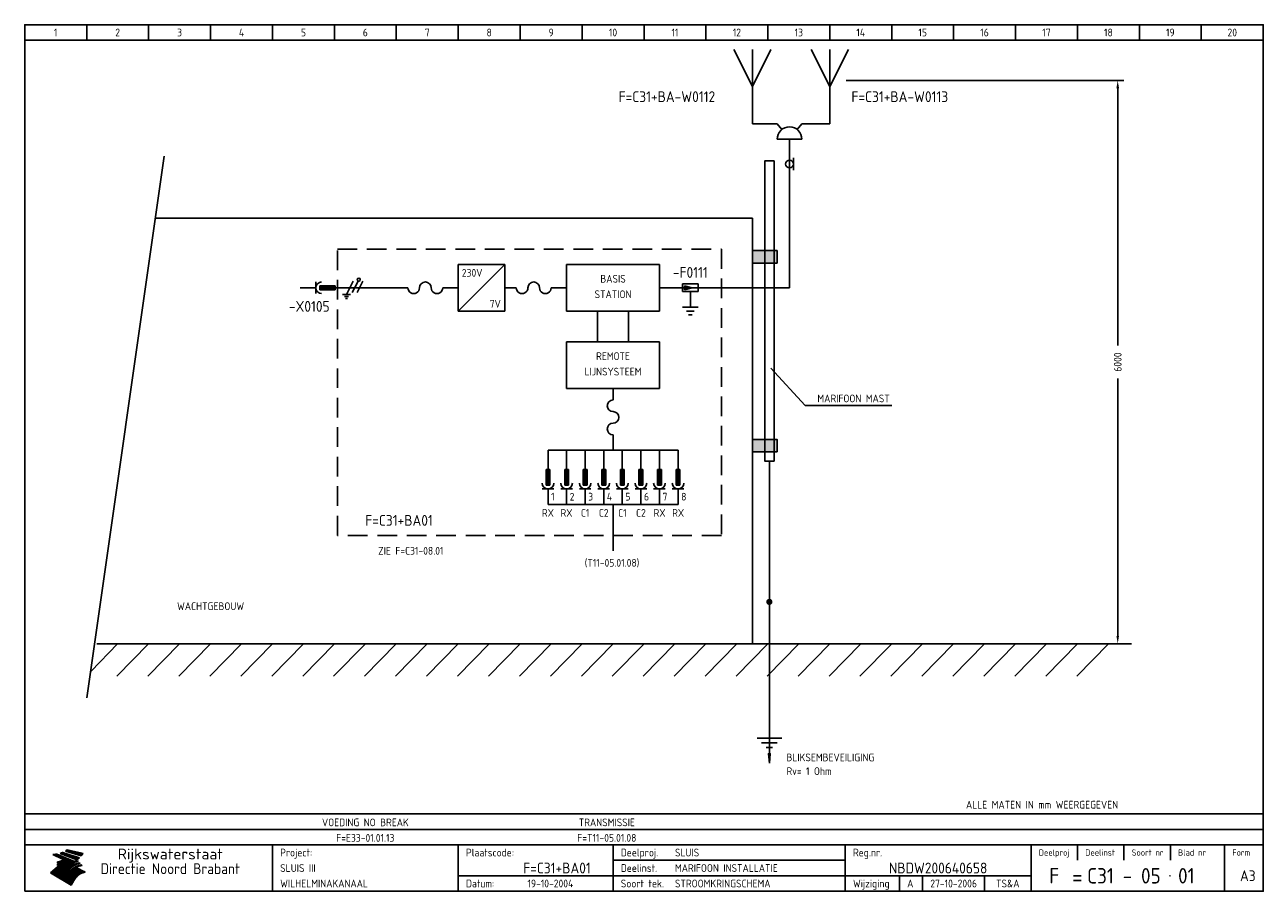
# Model space of a CAD drawing. Extents: x 10 to 410, y 10 to 290.
import ezdxf
from ezdxf.enums import TextEntityAlignment as Align

# ---------------------------------------------------------------- set-up
doc = ezdxf.new("R2010")
doc.units = 0
doc.header["$MEASUREMENT"] = 0
doc.header["$PDMODE"] = 1
doc.linetypes.add('HIDDEN', pattern=[9.525, 6.35, -3.175])
doc.layers.get('0').update_dxf_attribs({"linetype": 'CONTINUOUS'})
doc.layers.get('DEFPOINTS').update_dxf_attribs({"linetype": 'CONTINUOUS'})
for name, color, linetype in [('0-25', 7, 'CONTINUOUS'), ('0-35', 2, 'CONTINUOUS'), ('0-50', 3, 'CONTINUOUS'), ('B-25', 7, 'CONTINUOUS'), ('B-35', 2, 'CONTINUOUS'), ('H-dim', 7, 'CONTINUOUS'), ('S-25', 7, 'CONTINUOUS')]:
    doc.layers.add(name, color=color, linetype=linetype)
doc.styles.add('ISO', font='iso.shx')
doc.styles.get("Standard").update_dxf_attribs({"font": 'iso.shx'})
doc.dimstyles.get("Standard").update_dxf_attribs({"dimtxt": 0.18, "dimasz": 0.18, "dimexe": 0.18, "dimexo": 0.0625, "dimgap": 0.09, "dimtad": 0, "dimtih": 1, "dimtoh": 1, "dimdec": 4, "dimzin": 0, "dimdsep": 46, "dimtxsty": 'Standard', "dimcen": 0.09, "dimadec": 0, "dimazin": 0, "dimtfac": 1, "dimtdec": 4, "dimtofl": 0, "dimtmove": 0, "dimatfit": 3, "dimfxl": 0, "dimtolj": 1, "dimtzin": 0, "dimarcsym": 0})

# ---------------------------------------------------------------- blocks, each defined once
blk = doc.blocks.new('*D1')
at = {"layer": 'DEFPOINTS', "color": 0}
for p in [(273.28, 272), (273.28, 90), (363, 90)]:
    blk.add_point(p, dxfattribs=at)
at = {"layer": 'H-dim', "color": 0, "lineweight": -2}
for p, q in [((275.28, 272), (365, 272)), ((363, 269.5), (363, 186.3)), ((363, 92.5), (363, 175.7)), ((275.28, 90), (365, 90))]:
    blk.add_line(p, q, dxfattribs=at)
at = {"layer": 'H-dim', "color": 0}
for points in [[(362.58, 269.5), (363.42, 269.5), (363, 272)], [(362.58, 92.5), (363.42, 92.5), (363, 90)]]:
    blk.add_solid(points, dxfattribs=at)
at = {"layer": 'H-dim', "color": 0, "insert": (363, 181), "char_height": 2.5, "attachment_point": 5, "rotation": 90}
blk.add_mtext('\\A1;6000', dxfattribs=at)
blk = doc.blocks.new('0100')
at = {"layer": 'S-25'}
for points in [[(0, 20), (0, 15)], [(0, 3.75), (0, 0)]]:
    blk.add_lwpolyline(points, dxfattribs=at)
for centre, start, end in [((0, 13.125), 270, 90), ((0, 9.375), 90, 270), ((0, 5.625), 270, 90)]:
    blk.add_arc(centre, 1.875, start, end, dxfattribs=at)
blk = doc.blocks.new('0010')
at = {"layer": 'S-25'}
for p, q in [((-1.09, -2.19), (1.09, 2.19)), ((0.78, -1.56), (2.66, 2.19)), ((2.34, -1.56), (4.22, 2.19)), ((0.16, -2.19), (-2.34, -2.19)), ((-1.72, -2.81), (-0.47, -2.81)), ((-0.78, -3.44), (-1.41, -3.44))]:
    blk.add_line(p, q, dxfattribs=at)
blk.add_circle((2.88, 2.63), 0.5, dxfattribs=at)
blk = doc.blocks.new('0013')
at = {"layer": 'S-25'}
for p, q in [((0, 0), (0, -6.1)), ((-1.25, -5.47), (-1.25, -10.47)), ((1.25, -5.47), (-1.25, -5.47)), ((-0.62, -6.1), (0.62, -6.1)), ((0, -8.6), (-0.62, -6.1)), ((-0.31, -6.1), (-0.5, -6.6)), ((-0.31, -6.1), (-0.31, -7.35)), ((0.62, -6.1), (0, -8.6)), ((0, -6.1), (0, -8.6)), ((0.31, -6.1), (0.31, -7.35)), ((0.31, -6.1), (0.5, -6.6)), ((1.25, -10.47), (1.25, -5.47)), ((-1.25, -10.47), (1.25, -10.47))]:
    blk.add_line(p, q, dxfattribs=at)
at = {"layer": 'B-25'}
blk.add_attdef('OM1', (3, -12), '', height=2.5, dxfattribs=at)
at = {"layer": 'B-35'}
blk.add_attdef('KT', (3.14, -7.98), '', height=3.5, dxfattribs=at)
blk = doc.blocks.new('0012')
at = {"layer": 'S-25'}
for p, q in [((0, 0), (0, -5)), ((-2.5, -5), (2.5, -5)), ((-1.25, -6.25), (1.25, -6.25)), ((-0.625, -7.5), (0.625, -7.5))]:
    blk.add_line(p, q, dxfattribs=at)
blk = doc.blocks.new('0101')
at = {"color": 0}
blk.add_line((0, -15), (0, -15), dxfattribs=at)
at = {"layer": 'S-25', "color": 0}
for p, q in [((0, 0), (0, -15)), ((-4, -7), (4, -7)), ((-2.5, -8.5), (2.5, -8.5)), ((-1, -10), (1, -10))]:
    blk.add_line(p, q, dxfattribs=at)
blk.add_lwpolyline([(0, -15), (-0.3, -12), (0.3, -12)], close=True, dxfattribs=at)
blk = doc.blocks.new('0073')
at = {"layer": 'S-25'}
blk.add_line((0, 0), (0, 24), dxfattribs=at)
blk.add_lwpolyline([(-6, 24), (0, 12), (6, 24)], dxfattribs=at)
at = {"layer": 'B-25'}
blk.add_attdef('OM1', text='', height=2.5, dxfattribs=at).set_placement((7, 10.56), align=Align.CENTER)
blk = doc.blocks.new('0065')
at = {"layer": 'S-25'}
blk.add_line((-2, 0), (2, 0), dxfattribs=at)
blk.add_circle((0, 1.25), 1.25, dxfattribs=at)
at = {"layer": 'B-25'}
blk.add_attdef('OM1', text='', height=2.5, dxfattribs=at).set_placement((0, 3.56), align=Align.CENTER)
blk = doc.blocks.new('KADERA3')
at = {"layer": '0-25'}
for p, q in [((30, 285), (30, 290)), ((50, 285), (50, 290)), ((70, 285), (70, 290)), ((90, 285), (90, 290)), ((110, 285), (110, 290)), ((130, 285), (130, 290)), ((150, 285), (150, 290)), ((170, 285), (170, 290)), ((190, 285), (190, 290)), ((210, 285), (210, 290)), ((230, 285), (230, 290)), ((250, 285), (250, 290)), ((270, 285), (270, 290)), ((290, 285), (290, 290)), ((310, 285), (310, 290)), ((330, 285), (330, 290)), ((350, 285), (350, 290)), ((370, 285), (370, 290)), ((390, 285), (390, 290)), ((10, 285), (410, 285)), ((410, 35), (10, 35)), ((410, 30), (10, 30)), ((350, 25), (350, 20)), ((365, 25), (365, 20)), ((380, 25), (380, 20)), ((200, 20), (275, 20)), ((150, 15), (335, 15)), ((292.5, 15), (292.5, 10)), ((300, 15), (300, 10)), ((320, 15), (320, 10))]:
    blk.add_line(p, q, dxfattribs=at)
at = {"layer": '0-25', "color": 7}
for p, q in [((19.1, 21.89), (25.12, 19)), ((19.1, 21.89), (25.12, 19)), ((19.17, 21.86), (20.7, 21.86)), ((19.29, 21.8), (20.83, 21.8)), ((19.4, 21.75), (20.96, 21.75)), ((19.52, 21.69), (21.09, 21.69)), ((19.64, 21.63), (21.22, 21.63)), ((19.74, 21.92), (20.56, 21.92)), ((19.75, 21.58), (21.36, 21.58)), ((19.87, 21.52), (21.49, 21.52)), ((19.99, 21.47), (21.62, 21.47)), ((20.11, 21.41), (21.75, 21.41)), ((20.22, 21.35), (21.88, 21.35)), ((20.25, 21.97), (20.43, 21.97)), ((20.34, 21.3), (22.02, 21.3)), ((20.38, 21.99), (26.02, 19.59)), ((20.38, 21.99), (26.02, 19.59)), ((20.46, 21.24), (22.15, 21.24)), ((20.57, 21.18), (22.28, 21.18)), ((20.69, 21.13), (22.41, 21.13)), ((20.81, 21.07), (22.55, 21.07)), ((20.92, 21.02), (22.68, 21.02)), ((21.04, 20.96), (22.81, 20.96)), ((21.16, 20.9), (22.94, 20.9)), ((21.27, 20.85), (23.07, 20.85)), ((21.39, 20.79), (23.21, 20.79)), ((21.47, 22.25), (26.83, 20.19)), ((21.47, 22.25), (26.83, 20.19)), ((21.49, 22.25), (23.07, 22.25)), ((21.51, 20.73), (23.34, 20.73)), ((21.6, 22.2), (23.25, 22.2)), ((21.63, 20.68), (23.47, 20.68)), ((21.65, 22.31), (22.89, 22.31)), ((21.74, 20.62), (23.6, 20.62)), ((21.75, 22.14), (23.42, 22.14)), ((21.8, 22.37), (22.71, 22.37)), ((21.86, 20.57), (23.73, 20.57)), ((21.9, 22.08), (23.6, 22.08)), ((21.94, 22.42), (22.53, 22.42)), ((21.98, 20.51), (23.87, 20.51)), ((22.04, 22.03), (23.78, 22.03)), ((22.06, 22.48), (22.36, 22.48)), ((22.09, 20.45), (24, 20.45)), ((22.18, 22.53), (27.65, 20.8)), ((22.18, 22.53), (27.65, 20.8)), ((22.19, 21.97), (23.96, 21.97)), ((22.21, 20.4), (24.13, 20.4)), ((22.33, 20.34), (24.26, 20.34)), ((22.34, 21.92), (24.13, 21.92)), ((22.37, 20), (23.08, 20)), ((22.44, 20.28), (24.4, 20.28)), ((22.48, 21.86), (24.31, 21.86)), ((22.49, 20.06), (23.04, 20.06)), ((22.56, 20.23), (24.53, 20.23)), ((22.61, 20.12), (22.93, 20.12)), ((22.63, 21.8), (24.49, 21.8)), ((22.68, 20.17), (24.66, 20.17)), ((22.71, 20.17), (22.82, 20.17)), ((23.11, 20.02), (22.77, 20.2)), ((23.11, 20.02), (22.77, 20.2)), ((22.78, 21.75), (24.67, 21.75)), ((22.79, 20.12), (24.79, 20.12)), ((22.91, 20.06), (24.92, 20.06)), ((22.92, 21.69), (24.85, 21.69)), ((23.03, 20), (25.06, 20)), ((23.07, 21.63), (25.02, 21.63)), ((23.14, 22.99), (28.22, 21.46)), ((23.14, 22.99), (28.22, 21.46)), ((23.15, 22.98), (25.33, 22.98)), ((23.22, 21.58), (25.2, 21.58)), ((23.23, 23.04), (25.09, 23.04)), ((23.32, 23.1), (24.84, 23.1)), ((23.34, 22.93), (25.57, 22.93)), ((23.36, 21.52), (25.38, 21.52)), ((23.4, 23.15), (24.6, 23.15)), ((23.49, 23.21), (24.36, 23.21)), ((23.51, 21.47), (25.56, 21.47)), ((23.52, 22.87), (25.81, 22.87)), ((23.57, 23.27), (24.12, 23.27)), ((23.64, 23.32), (23.87, 23.32)), ((23.66, 21.41), (25.74, 21.41)), ((23.7, 23.36), (28.82, 22.17)), ((23.7, 23.36), (28.82, 22.17)), ((23.71, 22.82), (26.06, 22.82)), ((23.8, 21.35), (25.91, 21.35)), ((23.9, 22.76), (26.3, 22.76)), ((23.95, 21.3), (26.09, 21.3)), ((24.09, 22.7), (26.54, 22.7)), ((24.09, 21.24), (26.27, 21.24)), ((24.24, 21.18), (26.45, 21.18)), ((24.27, 22.65), (26.78, 22.65)), ((24.39, 21.13), (26.62, 21.13)), ((24.46, 22.59), (27.03, 22.59)), ((24.53, 21.07), (26.8, 21.07)), ((24.65, 22.53), (27.27, 22.53)), ((24.68, 21.02), (26.98, 21.02)), ((24.83, 20.96), (27.16, 20.96)), ((24.84, 22.48), (27.51, 22.48)), ((24.97, 20.9), (27.34, 20.9)), ((25.02, 22.42), (27.75, 22.42)), ((25.12, 20.85), (27.51, 20.85)), ((25.21, 22.37), (28, 22.37)), ((25.27, 20.79), (27.63, 20.79)), ((25.4, 22.31), (28.24, 22.31)), ((25.41, 20.73), (27.57, 20.73)), ((25.56, 20.68), (27.51, 20.68)), ((25.58, 22.25), (28.48, 22.25)), ((25.71, 20.62), (27.44, 20.62)), ((25.77, 22.2), (28.72, 22.2)), ((25.85, 20.57), (27.37, 20.57)), ((25.96, 22.14), (28.79, 22.14)), ((26, 20.51), (27.29, 20.51)), ((26.15, 22.08), (28.75, 22.08)), ((26.15, 20.45), (27.22, 20.45)), ((26.29, 20.4), (27.14, 20.4)), ((26.33, 22.03), (28.71, 22.03)), ((26.44, 20.34), (27.06, 20.34)), ((26.52, 21.97), (28.66, 21.97)), ((26.59, 20.28), (26.97, 20.28)), ((26.71, 21.92), (28.62, 21.92)), ((26.73, 20.23), (26.89, 20.23)), ((26.9, 21.86), (28.57, 21.86)), ((27.08, 21.8), (28.52, 21.8)), ((27.27, 21.75), (28.48, 21.75)), ((27.46, 21.69), (28.43, 21.69)), ((27.65, 21.63), (28.38, 21.63)), ((27.83, 21.58), (28.33, 21.58)), ((28.02, 21.52), (28.28, 21.52)), ((28.21, 21.47), (28.22, 21.47)), ((20.58, 17.88), (18.3, 16)), ((20.58, 17.88), (18.3, 16)), ((24.94, 11.97), (18.3, 16)), ((24.94, 11.97), (18.3, 16)), ((18.31, 16.01), (20.96, 16.01)), ((18.38, 16.07), (21.46, 16.07)), ((18.45, 16.12), (21.88, 16.12)), ((18.52, 16.18), (22.15, 16.18)), ((18.59, 16.23), (22.38, 16.23)), ((18.65, 16.29), (22.58, 16.29)), ((18.72, 16.35), (22.75, 16.35)), ((18.79, 16.4), (22.91, 16.4)), ((18.86, 16.46), (20.6, 16.46)), ((18.93, 16.52), (20.6, 16.52)), ((18.99, 16.57), (20.6, 16.57)), ((19.06, 16.63), (20.6, 16.63)), ((19.13, 16.68), (20.6, 16.68)), ((19.2, 16.74), (20.6, 16.74)), ((19.27, 16.8), (20.6, 16.8)), ((19.33, 16.85), (21.07, 16.85)), ((19.4, 16.91), (21.55, 16.91)), ((19.47, 16.97), (21.88, 16.97)), ((19.54, 17.02), (22.13, 17.02)), ((19.61, 17.08), (22.34, 17.08)), ((19.67, 17.13), (20.6, 17.13)), ((19.74, 17.19), (20.6, 17.19)), ((19.81, 17.25), (20.6, 17.25)), ((19.88, 17.3), (20.6, 17.3)), ((19.95, 17.36), (20.6, 17.36)), ((20.01, 17.42), (20.6, 17.42)), ((20.08, 17.47), (20.93, 17.47)), ((20.15, 17.53), (21.26, 17.53)), ((20.22, 17.58), (21.51, 17.58)), ((20.29, 17.64), (21.72, 17.64)), ((20.35, 17.7), (21.9, 17.7)), ((20.42, 17.75), (22.07, 17.75)), ((20.49, 17.81), (22.22, 17.81)), ((20.56, 17.87), (22.36, 17.87)), ((20.6, 19.11), (20.58, 19.51)), ((20.6, 19.11), (20.58, 19.51)), ((20.58, 19.5), (22.09, 19.5)), ((20.58, 19.44), (21.95, 19.44)), ((20.59, 19.38), (21.79, 19.38)), ((20.59, 19.33), (21.62, 19.33)), ((20.59, 19.27), (21.42, 19.27)), ((20.6, 19.22), (21.2, 19.22)), ((20.6, 19.16), (20.93, 19.16)), ((20.6, 19.11), (20.69, 19.12)), ((20.6, 19.11), (20.69, 19.12)), ((20.6, 18.79), (20.77, 18.81)), ((20.6, 18.79), (20.77, 18.81)), ((20.6, 18.29), (20.6, 18.79)), ((20.6, 18.29), (20.6, 18.79)), ((20.6, 18.77), (22.46, 18.77)), ((20.6, 18.71), (22.33, 18.71)), ((20.6, 18.65), (22.19, 18.65)), ((20.6, 18.6), (22.04, 18.6)), ((20.6, 18.54), (21.87, 18.54)), ((20.6, 18.48), (21.68, 18.48)), ((20.6, 18.43), (21.46, 18.43)), ((20.6, 18.37), (21.21, 18.37)), ((20.6, 18.32), (20.87, 18.32)), ((20.6, 18.29), (20.88, 18.32)), ((20.6, 18.29), (20.88, 18.32)), ((20.6, 17.88), (20.86, 17.91)), ((20.6, 17.88), (20.86, 17.91)), ((20.6, 17.43), (20.97, 17.48)), ((20.6, 17.43), (20.97, 17.48)), ((20.6, 17.43), (20.6, 17.09)), ((20.6, 17.43), (20.6, 17.09)), ((20.6, 17.09), (21.26, 17.16)), ((20.6, 17.09), (21.26, 17.16)), ((20.6, 16.8), (21.37, 16.89)), ((20.6, 16.8), (21.37, 16.89)), ((20.6, 16.8), (20.6, 16.45)), ((20.6, 16.8), (20.6, 16.45)), ((20.6, 16.45), (21.56, 16.56)), ((20.6, 16.45), (21.56, 16.56)), ((20.6, 15.97), (21.67, 16.09)), ((20.6, 15.97), (21.67, 16.09)), ((20.7, 16.46), (23.06, 16.46)), ((20.9, 19.55), (22.23, 19.55)), ((20.9, 18.82), (22.59, 18.82)), ((20.98, 17.92), (22.5, 17.92)), ((21.02, 17.13), (22.53, 17.13)), ((21.19, 19.61), (22.35, 19.61)), ((21.2, 16.52), (23.2, 16.52)), ((21.32, 18.88), (22.71, 18.88)), ((21.32, 17.98), (22.62, 17.98)), ((21.42, 19.67), (22.47, 19.67)), ((21.47, 17.19), (22.7, 17.19)), ((21.59, 18.03), (22.74, 18.03)), ((21.61, 18.93), (22.82, 18.93)), ((21.62, 19.72), (22.59, 19.72)), ((21.72, 16.57), (23.32, 16.57)), ((21.77, 17.25), (22.85, 17.25)), ((21.8, 19.78), (22.69, 19.78)), ((21.8, 18.09), (22.85, 18.09)), ((21.84, 18.99), (22.92, 18.99)), ((21.96, 19.83), (22.79, 19.83)), ((21.99, 18.15), (22.95, 18.15)), ((22.01, 17.3), (22.99, 17.3)), ((22.03, 19.05), (23.03, 19.05)), ((22.1, 16.63), (23.44, 16.63)), ((22.11, 19.89), (22.89, 19.89)), ((22.16, 18.2), (23.05, 18.2)), ((22.21, 19.1), (23.12, 19.1)), ((22.21, 17.36), (23.12, 17.36)), ((22.24, 19.95), (22.99, 19.95)), ((22.31, 18.26), (23.15, 18.26)), ((22.36, 19.16), (23.22, 19.16)), ((22.38, 16.68), (23.56, 16.68)), ((22.39, 17.42), (23.24, 17.42)), ((22.45, 18.32), (23.24, 18.32)), ((22.51, 19.22), (23.3, 19.22)), ((22.56, 17.47), (23.36, 17.47)), ((22.59, 18.37), (23.33, 18.37)), ((22.6, 16.74), (23.66, 16.74)), ((22.64, 19.27), (23.39, 19.27)), ((22.71, 18.43), (23.42, 18.43)), ((22.71, 17.53), (23.47, 17.53)), ((22.77, 19.33), (23.47, 19.33)), ((22.79, 16.8), (23.77, 16.8)), ((22.83, 18.48), (23.5, 18.48)), ((22.84, 17.58), (23.57, 17.58)), ((22.89, 19.38), (23.55, 19.38)), ((22.94, 18.54), (23.58, 18.54)), ((22.96, 16.85), (23.86, 16.85)), ((22.97, 17.64), (23.67, 17.64)), ((23, 19.44), (23.63, 19.44)), ((23.04, 18.6), (23.66, 18.6)), ((23.1, 19.5), (23.72, 19.5)), ((23.1, 17.7), (23.77, 17.7)), ((23.12, 16.91), (23.96, 16.91)), ((23.14, 18.65), (23.74, 18.65)), ((23.15, 19.95), (25.19, 19.95)), ((23.21, 19.55), (23.8, 19.55)), ((23.21, 17.75), (23.86, 17.75)), ((23.21, 16.01), (28.9, 16.01)), ((23.24, 18.71), (23.82, 18.71)), ((23.26, 19.89), (25.32, 19.89)), ((23.26, 16.97), (24.05, 16.97)), ((23.3, 19.61), (23.88, 19.61)), ((23.32, 17.81), (23.95, 17.81)), ((23.33, 18.77), (23.91, 18.77)), ((23.37, 16.07), (29.08, 16.07)), ((23.38, 19.83), (25.45, 19.83)), ((23.39, 19.67), (23.81, 19.67)), ((23.39, 17.02), (24.14, 17.02)), ((23.42, 18.82), (23.99, 18.82)), ((23.42, 17.87), (24.03, 17.87)), ((23.45, 19.7), (23.58, 19.79)), ((23.45, 19.7), (23.58, 19.79)), ((23.48, 19.72), (23.7, 19.72)), ((23.5, 19.78), (25.58, 19.78)), ((23.51, 18.88), (24.07, 18.88)), ((23.51, 16.12), (29.27, 16.12)), ((23.52, 17.92), (24.11, 17.92)), ((23.52, 17.08), (24.22, 17.08)), ((23.54, 18.9), (24.3, 19.42)), ((23.54, 18.9), (24.3, 19.42)), ((23.56, 19.78), (23.59, 19.78)), ((23.56, 19.39), (23.9, 19.62)), ((23.56, 19.39), (23.9, 19.62)), ((23.58, 19.79), (23.9, 19.62)), ((23.58, 19.79), (23.9, 19.62)), ((23.59, 18.93), (24.15, 18.93)), ((23.61, 19.72), (25.72, 19.72)), ((23.62, 17.98), (24.2, 17.98)), ((23.63, 17.13), (24.3, 17.13)), ((23.65, 18.59), (24.62, 19.25)), ((23.65, 18.59), (24.62, 19.25)), ((29.41, 16.17), (23.65, 16.17)), ((23.67, 18.99), (24.23, 18.99)), ((23.71, 18.03), (24.28, 18.03)), ((23.73, 19.67), (25.85, 19.67)), ((23.75, 19.05), (24.32, 19.05)), ((23.75, 17.19), (24.38, 17.19)), ((23.77, 16.23), (29.47, 16.23)), ((23.79, 18.09), (24.36, 18.09)), ((23.83, 19.1), (24.4, 19.1)), ((23.85, 19.61), (25.98, 19.61)), ((23.85, 17.25), (24.46, 17.25)), ((23.88, 18.15), (24.44, 18.15)), ((23.89, 16.29), (29.36, 16.29)), ((23.92, 19.16), (24.48, 19.16)), ((23.94, 18.19), (25.23, 19.07)), ((23.94, 18.19), (25.23, 19.07)), ((23.95, 17.3), (24.55, 17.3)), ((23.96, 19.55), (25.96, 19.55)), ((23.96, 18.2), (24.53, 18.2)), ((24, 19.22), (24.56, 19.22)), ((24, 16.35), (29.24, 16.35)), ((24.04, 18.26), (24.61, 18.26)), ((24.05, 17.36), (24.63, 17.36)), ((24.06, 17.88), (25.34, 18.76)), ((24.06, 17.88), (25.34, 18.76)), ((24.08, 19.5), (25.88, 19.5)), ((24.08, 19.27), (24.58, 19.27)), ((24.11, 16.4), (29.13, 16.4)), ((24.13, 18.32), (24.69, 18.32)), ((24.14, 17.42), (24.71, 17.42)), ((24.16, 19.33), (24.47, 19.33)), ((24.2, 19.44), (25.79, 19.44)), ((24.21, 18.37), (24.77, 18.37)), ((24.21, 16.46), (29.02, 16.46)), ((24.23, 17.47), (24.79, 17.47)), ((24.24, 17.48), (25.52, 18.36)), ((24.24, 17.48), (25.52, 18.36)), ((24.25, 19.38), (24.36, 19.38)), ((24.29, 18.43), (24.85, 18.43)), ((24.3, 19.42), (24.62, 19.25)), ((24.3, 19.42), (24.62, 19.25)), ((24.31, 19.38), (25.71, 19.38)), ((24.31, 17.53), (24.87, 17.53)), ((24.31, 16.52), (28.91, 16.52)), ((24.35, 17.17), (25.64, 18.05)), ((24.35, 17.17), (25.64, 18.05)), ((24.37, 18.48), (24.94, 18.48)), ((24.39, 17.58), (24.96, 17.58)), ((24.4, 16.57), (28.79, 16.57)), ((24.43, 19.33), (25.62, 19.33)), ((24.45, 18.54), (25.02, 18.54)), ((24.47, 17.64), (25.04, 17.64)), ((24.49, 16.63), (28.68, 16.63)), ((24.54, 18.6), (25.1, 18.6)), ((24.55, 19.27), (25.54, 19.27)), ((24.56, 17.7), (25.12, 17.7)), ((24.57, 16.68), (28.57, 16.68)), ((24.62, 18.65), (25.18, 18.65)), ((24.63, 16.72), (25.91, 17.6)), ((24.63, 16.72), (25.91, 17.6)), ((24.64, 17.75), (25.2, 17.75)), ((24.66, 16.74), (28.45, 16.74)), ((24.67, 19.22), (25.45, 19.22)), ((24.7, 18.71), (25.27, 18.71)), ((24.72, 17.81), (25.29, 17.81)), ((24.74, 16.8), (28.34, 16.8)), ((24.78, 19.16), (25.37, 19.16)), ((24.78, 18.77), (25.34, 18.77)), ((24.8, 17.87), (25.37, 17.87)), ((24.82, 16.85), (28.23, 16.85)), ((24.87, 18.82), (25.4, 18.82)), ((24.89, 17.92), (25.45, 17.92)), ((24.9, 19.1), (25.28, 19.1)), ((24.9, 16.91), (28.11, 16.91)), ((24.95, 18.88), (25.45, 18.88)), ((24.97, 17.98), (25.53, 17.98)), ((24.99, 16.97), (28, 16.97)), ((25.02, 19.05), (25.2, 19.05)), ((25.03, 18.93), (25.51, 18.93)), ((25.05, 18.03), (25.61, 18.03)), ((25.07, 17.02), (27.89, 17.02)), ((25.11, 18.99), (25.57, 18.99)), ((26.02, 19.59), (25.12, 19)), ((26.02, 19.59), (25.12, 19)), ((25.13, 18.09), (25.68, 18.09)), ((25.15, 17.08), (27.77, 17.08)), ((25.19, 19.05), (25.63, 19.05)), ((25.21, 18.15), (25.75, 18.15)), ((25.23, 17.13), (27.66, 17.13)), ((25.26, 19.1), (25.7, 19.1)), ((25.3, 18.2), (25.82, 18.2)), ((25.31, 17.19), (27.55, 17.19)), ((25.33, 19.16), (25.77, 19.16)), ((25.38, 18.26), (25.89, 18.26)), ((25.39, 19.22), (25.85, 19.22)), ((25.4, 17.25), (27.43, 17.25)), ((25.46, 18.32), (25.97, 18.32)), ((25.47, 19.27), (25.93, 19.27)), ((25.48, 17.3), (27.32, 17.3)), ((25.54, 19.33), (26.03, 19.33)), ((25.54, 18.37), (26.06, 18.37)), ((25.56, 17.36), (27.21, 17.36)), ((25.62, 18.43), (26.14, 18.43)), ((25.63, 19.38), (26.13, 19.38)), ((25.64, 17.42), (27.1, 17.42)), ((25.7, 18.48), (26.24, 18.48)), ((25.72, 19.44), (26.24, 19.44)), ((25.73, 17.47), (26.98, 17.47)), ((25.79, 18.54), (26.34, 18.54)), ((25.81, 17.53), (26.87, 17.53)), ((25.82, 19.5), (26.36, 19.5)), ((25.89, 18.6), (26.46, 18.6)), ((25.89, 17.58), (26.76, 17.58)), ((25.93, 19.55), (26.53, 19.55)), ((25.96, 17.64), (26.64, 17.64)), ((25.99, 18.65), (26.58, 18.65)), ((26.04, 17.7), (26.59, 17.7)), ((26.06, 19.61), (26.85, 19.61)), ((26.1, 18.71), (26.72, 18.71)), ((26.12, 17.75), (26.67, 17.75)), ((26.2, 17.81), (26.76, 17.81)), ((26.21, 19.67), (27.23, 19.67)), ((26.23, 18.77), (26.89, 18.77)), ((26.29, 17.87), (26.86, 17.87)), ((26.37, 18.82), (27.09, 18.82)), ((26.39, 17.92), (26.97, 17.92)), ((26.44, 19.72), (27.18, 19.72)), ((26.49, 17.98), (27.09, 17.98)), ((26.53, 18.88), (27.34, 18.88)), ((26.56, 17.68), (29.54, 16.2)), ((26.56, 17.68), (29.54, 16.2)), ((26.6, 18.03), (27.22, 18.03)), ((26.72, 18.09), (27.38, 18.09)), ((26.73, 18.93), (27.66, 18.93)), ((26.85, 18.15), (27.56, 18.15)), ((26.99, 18.99), (27.9, 18.99)), ((27, 18.2), (27.8, 18.2)), ((27.13, 19.78), (27.25, 19.64)), ((27.13, 19.78), (27.25, 19.64)), ((27.18, 18.26), (28.13, 18.26)), ((27.26, 19.05), (27.84, 19.05)), ((27.39, 18.32), (28.47, 18.32)), ((27.7, 18.37), (28.49, 18.37)), ((27.78, 19.1), (27.93, 18.96)), ((27.78, 19.1), (27.93, 18.96)), ((28, 18.43), (28.44, 18.43)), ((28.29, 15.83), (29.54, 16.2)), ((28.29, 15.83), (29.54, 16.2)), ((28.39, 18.48), (28.54, 18.32)), ((28.39, 18.48), (28.54, 18.32)), ((29.54, 16.2), (29.45, 16.17)), ((29.54, 16.2), (29.45, 16.17)), ((29.46, 16.18), (29.47, 16.18)), ((18.38, 15.95), (20.6, 15.95)), ((18.47, 15.9), (20.6, 15.9)), ((18.57, 15.84), (20.6, 15.84)), ((18.66, 15.78), (20.6, 15.78)), ((18.75, 15.73), (20.6, 15.73)), ((18.85, 15.67), (20.6, 15.67)), ((18.94, 15.62), (20.6, 15.62)), ((19.03, 15.56), (27.83, 15.56)), ((19.12, 15.5), (27.75, 15.5)), ((19.22, 15.45), (27.66, 15.45)), ((19.31, 15.39), (27.58, 15.39)), ((19.4, 15.33), (27.5, 15.33)), ((19.49, 15.28), (27.43, 15.28)), ((19.59, 15.22), (27.36, 15.22)), ((19.68, 15.17), (27.29, 15.17)), ((19.77, 15.11), (27.22, 15.11)), ((19.86, 15.05), (27.15, 15.05)), ((19.96, 15), (27.09, 15)), ((20.05, 14.94), (27.02, 14.94)), ((20.14, 14.88), (26.96, 14.88)), ((20.24, 14.83), (26.9, 14.83)), ((20.33, 14.77), (26.84, 14.77)), ((20.42, 14.72), (26.79, 14.72)), ((20.51, 14.66), (26.73, 14.66)), ((20.6, 15.97), (20.6, 15.58)), ((20.6, 15.97), (20.6, 15.58)), ((20.6, 15.58), (21.95, 15.73)), ((20.6, 15.58), (21.95, 15.73)), ((20.61, 14.6), (26.68, 14.6)), ((20.7, 14.55), (26.62, 14.55)), ((20.79, 14.49), (26.57, 14.49)), ((20.88, 14.43), (26.52, 14.43)), ((20.94, 15.62), (27.92, 15.62)), ((20.98, 14.38), (26.47, 14.38)), ((21.07, 14.32), (26.42, 14.32)), ((21.16, 14.27), (26.38, 14.27)), ((21.25, 14.21), (26.33, 14.21)), ((21.35, 14.15), (26.29, 14.15)), ((21.44, 14.1), (26.24, 14.1)), ((21.45, 15.67), (28.01, 15.67)), ((21.53, 14.04), (26.2, 14.04)), ((21.63, 13.98), (26.16, 13.98)), ((21.72, 13.93), (26.12, 13.93)), ((21.81, 13.87), (26.08, 13.87)), ((21.9, 13.82), (26.04, 13.82)), ((21.96, 15.73), (28.11, 15.73)), ((22, 13.76), (26, 13.76)), ((22.09, 13.7), (25.96, 13.7)), ((22.18, 13.65), (25.93, 13.65)), ((22.27, 13.59), (25.89, 13.59)), ((22.34, 15.78), (28.21, 15.78)), ((22.37, 13.53), (25.86, 13.53)), ((22.46, 13.48), (25.82, 13.48)), ((22.55, 13.42), (25.79, 13.42)), ((22.62, 15.84), (28.33, 15.84)), ((22.65, 13.37), (25.76, 13.37)), ((22.74, 13.31), (25.73, 13.31)), ((22.83, 13.25), (25.69, 13.25)), ((22.84, 15.9), (28.52, 15.9)), ((22.92, 13.2), (25.66, 13.2)), ((23.02, 13.14), (25.63, 13.14)), ((23.04, 15.95), (28.71, 15.95)), ((23.11, 13.08), (25.59, 13.08)), ((23.2, 13.03), (25.56, 13.03)), ((23.29, 12.97), (25.53, 12.97)), ((23.39, 12.92), (25.5, 12.92)), ((23.48, 12.86), (25.46, 12.86)), ((23.57, 12.8), (25.43, 12.8)), ((23.66, 12.75), (25.4, 12.75)), ((23.76, 12.69), (25.36, 12.69)), ((23.85, 12.63), (25.33, 12.63)), ((23.94, 12.58), (25.3, 12.58)), ((24.04, 12.52), (25.26, 12.52)), ((24.13, 12.47), (25.23, 12.47)), ((24.22, 12.41), (25.2, 12.41)), ((24.31, 12.35), (25.17, 12.35)), ((24.41, 12.3), (25.13, 12.3)), ((24.5, 12.24), (25.1, 12.24)), ((24.59, 12.18), (25.07, 12.18)), ((24.68, 12.13), (25.03, 12.13)), ((24.78, 12.07), (25, 12.07)), ((24.87, 12.02), (24.97, 12.02)), ((24.94, 11.97), (25.81, 13.45)), ((24.94, 11.97), (25.81, 13.45))]:
    blk.add_line(p, q, dxfattribs=at)
for centre, radius, start, end in [((19.15, 29.7), 7.8, 269.6055, 279.0886), ((19.15, 29.7), 7.8, 269.6055, 279.0886), ((19.93, 25.38), 5.91, 276.3402, 298.7463), ((19.93, 25.38), 5.91, 276.3402, 298.7463), ((19.84, 25.09), 6.03, 278.129, 302.868), ((19.84, 25.09), 6.03, 278.129, 302.868), ((19.84, 27.26), 5.27, 288.0217, 296.3084), ((19.84, 27.26), 5.27, 288.0217, 296.3084), ((20.49, 27.56), 5.28, 300.0654, 307.393), ((20.49, 27.56), 5.28, 300.0654, 307.393), ((24.11, 24.7), 5.26, 301.1147, 312.2814), ((24.11, 24.7), 5.26, 301.1147, 312.2814), ((21.95, 27.32), 8.59, 316.9248, 323.1399), ((21.95, 27.32), 8.59, 316.9248, 323.1399), ((20.21, 23.78), 5.91, 273.6149, 304.3803), ((20.21, 23.78), 5.91, 273.6149, 304.3803), ((20.35, 24.56), 5.76, 274.164, 302.5474), ((20.35, 24.56), 5.76, 274.164, 302.5474), ((20.05, 24.28), 6.02, 277.9472, 305.7139), ((20.05, 24.28), 6.02, 277.9472, 305.7139), ((20.04, 23.49), 6.09, 278.8115, 306.4242), ((20.04, 23.49), 6.09, 278.8115, 306.4242), ((20.53, 23.07), 5.96, 277.0519, 304.973), ((20.53, 23.07), 5.96, 277.0519, 304.973), ((20.72, 22.76), 5.91, 276.3402, 304.3803), ((20.72, 22.76), 5.91, 276.3402, 304.3803), ((21.06, 22.34), 5.81, 274.9043, 303.1745), ((21.06, 22.34), 5.81, 274.9043, 303.1745), ((20.82, 22.06), 6.04, 278.1111, 305.8489), ((20.82, 22.06), 6.04, 278.1111, 305.8489), ((21.3, 21.6), 5.91, 276.3402, 304.3803), ((21.3, 21.6), 5.91, 276.3402, 304.3803), ((27.05, 17.17), 2.63, 107.4286, 133.7799), ((27.05, 17.17), 2.63, 107.4286, 133.7799), ((27.45, 16.91), 2.81, 110.4143, 138.7411), ((27.45, 16.91), 2.81, 110.4143, 138.7411), ((27.57, 15.64), 3.4, 98.1566, 126.9045), ((27.57, 15.64), 3.4, 98.1566, 126.9045), ((27.91, 15.54), 3.39, 100.5835, 132.088), ((27.91, 15.54), 3.39, 100.5835, 132.088), ((28.21, 14.74), 3.67, 95.7581, 128.7216), ((28.21, 14.74), 3.67, 95.7581, 128.7216), ((27.01, 16.84), 2.93, 87.7348, 104.8316), ((27.01, 16.84), 2.93, 87.7348, 104.8316), ((27.37, 15.71), 3.93, 91.7838, 103.2817), ((27.37, 15.71), 3.93, 91.7838, 103.2817), ((28.4, 15.05), 3.21, 96.3886, 125.0052), ((28.4, 15.05), 3.21, 96.3886, 125.0052), ((27.82, 16.31), 2.8, 90.634, 105.1984), ((27.82, 16.31), 2.8, 90.634, 105.1984), ((28.19, 15.04), 3.93, 93.8342, 103.2817), ((28.19, 15.04), 3.93, 93.8342, 103.2817), ((28.58, 15.69), 2.8, 93.8141, 105.1984), ((28.58, 15.69), 2.8, 93.8141, 105.1984), ((28.95, 14.41), 3.93, 96.0135, 103.2817), ((28.95, 14.41), 3.93, 96.0135, 103.2817), ((31.24, 10.26), 6.3, 117.9568, 149.6251), ((31.24, 10.26), 6.3, 117.9568, 149.6251)]:
    blk.add_arc(centre, radius, start, end, dxfattribs=at)
at = {"layer": '0-35'}
for p, q in [((90, 25), (90, 10)), ((150, 25), (150, 10)), ((200, 25), (200, 10)), ((275, 25), (275, 10)), ((335, 25), (335, 10)), ((397.5, 25), (397.5, 10))]:
    blk.add_line(p, q, dxfattribs=at)
at = {"layer": '0-50'}
for p, q in [((10, 25), (410, 25)), ((348.75, 15), (351.25, 15)), ((348.75, 13.5), (351.25, 13.5))]:
    blk.add_line(p, q, dxfattribs=at)
blk.add_lwpolyline([(10, 10), (410, 10), (410, 290), (10, 290)], close=True, dxfattribs=at)
at = {"layer": '0-50', "const_width": 0.25}
blk.add_lwpolyline([(379.75, 15, 1), (380, 15, 1)], format="xyb", close=True, dxfattribs=at)
at = {"layer": '0-25', "style": 'ISO'}
for s, height, p in [('Project:', 2.5, (92.5, 22.5)), ('Plaatscode:', 2.5, (152.5, 22.5)), ('Deelproj.', 2.5, (202.5, 22.5)), ('Reg.nr.', 2.5, (277.5, 22.5)), ('Deelproj', 2, (337.5, 22.5)), ('Deelinst', 2, (352.5, 22.5)), ('Soort nr', 2, (367.5, 22.5)), ('Blad nr', 2, (382.5, 22.5)), ('Form', 2, (400, 22.5)), ('Deelinst.', 2.5, (202.5, 17.5)), ('Datum:', 2.5, (152.5, 12.5)), ('Soort tek.', 2.5, (202.5, 12.5)), ('Wijziging', 2.5, (277.5, 12.5))]:
    blk.add_text(s, height=height, dxfattribs=at).set_placement(p, align=Align.MIDDLE_LEFT)
for tag, p in [('STR1', (20, 287.5)), ('STR2', (40, 287.5)), ('STR3', (60, 287.5)), ('STR4', (80, 287.5)), ('STR5', (100, 287.5)), ('STR6', (120, 287.5)), ('STR7', (140, 287.5)), ('STR8', (160, 287.5)), ('STR9', (180, 287.5)), ('STR10', (200, 287.5)), ('STR11', (220, 287.5)), ('STR12', (240, 287.5)), ('STR13', (260, 287.5)), ('STR14', (280, 287.5)), ('STR15', (300, 287.5)), ('STR16', (320, 287.5)), ('STR17', (340, 287.5)), ('STR18', (360, 287.5)), ('STR19', (380, 287.5)), ('STR20', (400, 287.5)), ('W', (180, 12.5)), ('Z', (310, 12.5)), ('Y', (327.5, 12.5))]:
    blk.add_attdef(tag, text='', height=2.5, dxfattribs=at).set_placement(p, align=Align.MIDDLE)
for tag, p in [('N', (220, 22.5)), ('B', (92.5, 17.5)), ('P', (220, 17.5)), ('C', (92.5, 12.5)), ('U', (220, 12.5)), ('REV', (295, 12.5))]:
    blk.add_attdef(tag, text='', height=2.5, dxfattribs=at).set_placement(p, align=Align.MIDDLE_LEFT)
at = {"layer": '0-35', "style": 'ISO', "width": 1.182609}
blk.add_text('Rijkswaterstaat', height=3.5, dxfattribs=at).set_placement((40, 20.28), (74, 20.28), align=Align.FIT)
at = {"layer": '0-35', "color": 2, "style": 'ISO', "width": 1.016949}
blk.add_text('Directie Noord Brabant', height=3.5, dxfattribs=at).set_placement((34.5, 15.53), (79.5, 15.53), align=Align.FIT)
at = {"layer": '0-35', "style": 'ISO'}
for tag, p in [('X', (178.5, 17.5)), ('FORM', (402.5, 15))]:
    blk.add_attdef(tag, text='', height=3.5, dxfattribs=at).set_placement(p, align=Align.MIDDLE_LEFT)
blk.add_attdef('RNR', text='', height=3.5, dxfattribs=at).set_placement((305, 17.5), align=Align.MIDDLE)
at = {"layer": '0-50', "style": 'ISO'}
for tag, p in [('M', (342.5, 15)), ('O', (365, 15))]:
    blk.add_attdef(tag, text='', height=5, dxfattribs=at).set_placement(p, align=Align.MIDDLE)
blk.add_attdef('Q', text='', height=5, dxfattribs=at).set_placement((382.5, 15), align=Align.MIDDLE_LEFT)
blk = doc.blocks.new('0099')
at = {"layer": 'S-25'}
for p, q in [((0, 22), (0, 27)), ((-1.88, 22), (1.88, 22)), ((-0.62, 20.75), (-0.62, 15.75)), ((0.62, 20.75), (-0.62, 20.75)), ((-0.31, 15.75), (-0.31, 20.75)), ((0, 15.75), (0, 20.75)), ((0, 20), (0, 16)), ((0.31, 15.75), (0.31, 20.75)), ((0.62, 15.75), (0.62, 20.75)), ((-0.62, 15.75), (0.62, 15.75)), ((0, 12), (0, 15.75))]:
    blk.add_line(p, q, dxfattribs=at)
blk.add_arc((0, 20.12), 1.88, 0, 180, dxfattribs=at)
at = {"layer": 'B-35'}
blk.add_attdef('OM1', (2.32, 11.88), '', height=3.5, dxfattribs=at)

msp = doc.modelspace()

# ---------------------------------------------------------------- hatches: boundary and pattern name
at = {"layer": 'S-25'}
for points in [[(245, 213), (253, 213), (253, 217), (245, 217)], [(245, 152), (253, 152), (253, 156), (245, 156)]]:
    msp.add_hatch(color=256, dxfattribs=at).paths.add_polyline_path(points)

# ---------------------------------------------------------------- linework, layer by layer
for p, q in [((253, 258), (245, 258)), ((254.50122, 256.12348), (253, 258)), ((259.49878, 256.12348), (261, 258)), ((261, 258), (270, 258)), ((253, 253), (261, 253)), ((257, 205), (257, 253)), ((55, 247.5), (30, 72.5)), ((150, 197.5), (165, 212.5)), ((131, 205), (114, 205)), ((257, 205), (215, 205)), ((195, 187.5), (195, 197.5)), ((205, 187.5), (205, 197.5)), ((262, 167), (251, 179)), ((290, 167), (262, 167)), ((179, 152.5), (221, 152.5)), ((179, 150), (179, 152.5)), ((185, 150), (185, 152.5)), ((191, 150), (191, 152.5)), ((197, 150), (197, 152.5)), ((203, 150), (203, 152.5)), ((209, 150), (209, 152.5)), ((215, 150), (215, 152.5)), ((221, 150), (221, 152.5)), ((250.5, 62), (250.5, 149)), ((179, 135), (221, 135)), ((200, 135), (200, 120)), ((40, 90), (31.39543, 81.15164)), ((50, 90), (39.76049, 79.47039)), ((60, 90), (49.76049, 79.47039)), ((70, 90), (59.76049, 79.47039)), ((80, 90), (69.76049, 79.47039)), ((90, 90), (79.76049, 79.47039)), ((100, 90), (89.76049, 79.47039)), ((110, 90), (99.76049, 79.47039)), ((120, 90), (109.76049, 79.47039)), ((130, 90), (119.76049, 79.47039)), ((140, 90), (129.76049, 79.47039)), ((150, 90), (139.76049, 79.47039)), ((160, 90), (149.76049, 79.47039)), ((170, 90), (159.76049, 79.47039)), ((180, 90), (169.76049, 79.47039)), ((190, 90), (179.76049, 79.47039)), ((200, 90), (189.76049, 79.47039)), ((210, 90), (199.76049, 79.47039)), ((220, 90), (209.76049, 79.47039)), ((230, 90), (219.76049, 79.47039)), ((240, 90), (229.76049, 79.47039)), ((250, 90), (239.76049, 79.47039)), ((245, 90), (367.5, 90)), ((260, 90), (249.76049, 79.47039)), ((270, 90), (259.76049, 79.47039)), ((280, 90), (269.76049, 79.47039)), ((290, 90), (279.76049, 79.47039)), ((300, 90), (289.76049, 79.47039)), ((310, 90), (299.76049, 79.47039)), ((320, 90), (309.76049, 79.47039)), ((330, 90), (319.76049, 79.47039)), ((340, 90), (329.76049, 79.47039)), ((350, 90), (339.76049, 79.47039)), ((360, 90), (349.76049, 79.47039))]:
    msp.add_line(p, q, dxfattribs=at)
for points in [[(252, 149), (249, 149), (249, 246), (252, 246)], [(245, 213), (253, 213), (253, 217), (245, 217)], [(150, 197.5), (165, 197.5), (165, 212.5), (150, 212.5)], [(185, 212.5), (215, 212.5), (215, 197.5), (185, 197.5)], [(185, 187.5), (215, 187.5), (215, 172.5), (185, 172.5)], [(245, 152), (253, 152), (253, 156), (245, 156)]]:
    msp.add_lwpolyline(points, close=True, dxfattribs=at)
msp.add_lwpolyline([(52.14286, 227.5), (245, 227.5), (245, 90), (33.24074, 90)], dxfattribs=at)
at = {"layer": 'S-25', "linetype": 'HIDDEN'}
msp.add_lwpolyline([(111, 217.5), (235, 217.5), (235, 125), (111, 125)], close=True, dxfattribs=at)
at = {"layer": 'S-25', "const_width": 1}
msp.add_lwpolyline([(250, 103.5, 1), (251, 103.5, 1)], format="xyb", close=True, dxfattribs=at)
at = {"layer": 'S-25'}
msp.add_arc((257, 253), 4, 0, 180, dxfattribs=at)
for p in [(168.25, 215), (168.25, 215), (168.25, 215), (175.5, 215), (175.5, 215), (175.5, 215), (182.75, 215), (182.75, 215), (182.75, 215), (180, 105), (40, 55), (180, 50), (180, 50)]:
    msp.add_point(p, dxfattribs=at)
at = {"layer": 'S-25', "linetype": 'Continuous'}
msp.add_point((85, 124.5), dxfattribs=at)
msp.add_point((85, 124.5), dxfattribs=at)

# ---------------------------------------------------------------- block references
at = {"layer": 'S-25'}
ref = msp.add_blockref('KADERA3', (0, 0), dxfattribs=at)
ref.add_attrib('B', 'SLUIS III', dxfattribs={"layer": '0-25', "height": 2.5, "style": 'ISO'}).set_placement((92.5, 17.5), align=Align.MIDDLE_LEFT)
ref.add_attrib('C', 'WILHELMINAKANAAL', dxfattribs={"layer": '0-25', "height": 2.5, "style": 'ISO'}).set_placement((92.5, 12.5), align=Align.MIDDLE_LEFT)
ref.add_attrib('N', 'SLUIS', dxfattribs={"layer": '0-25', "height": 2.5, "style": 'ISO'}).set_placement((220, 22.5), align=Align.MIDDLE_LEFT)
ref.add_attrib('P', 'MARIFOON INSTALLATIE', dxfattribs={"layer": '0-25', "height": 2.5, "style": 'ISO'}).set_placement((220, 17.5), align=Align.MIDDLE_LEFT)
ref.add_attrib('U', 'STROOMKRINGSCHEMA', dxfattribs={"layer": '0-25', "height": 2.5, "style": 'ISO'}).set_placement((220, 12.5), align=Align.MIDDLE_LEFT)
ref.add_attrib('M', 'F', dxfattribs={"layer": '0-50', "height": 5, "style": 'ISO'}).set_placement((342.5, 15), align=Align.MIDDLE)
ref.add_attrib('O', 'C31 - 05', dxfattribs={"layer": '0-50', "height": 5, "style": 'ISO'}).set_placement((365, 15), align=Align.MIDDLE)
ref.add_attrib('Q', '01', dxfattribs={"layer": '0-50', "height": 5, "style": 'ISO'}).set_placement((382.5, 15), align=Align.MIDDLE_LEFT)
ref.add_attrib('X', 'F=C31+BA01', dxfattribs={"layer": '0-35', "height": 3.5, "style": 'ISO'}).set_placement((171, 17.5), align=Align.MIDDLE_LEFT)
ref.add_attrib('RNR', 'NBDW200640658', dxfattribs={"layer": '0-35', "height": 3.5, "style": 'ISO'}).set_placement((305, 17.5), align=Align.MIDDLE)
ref.add_attrib('W', '19-10-2004', dxfattribs={"layer": '0-25', "height": 2.5, "style": 'ISO'}).set_placement((179.74902, 12.5), align=Align.MIDDLE)
ref.add_attrib('FORM', 'A3', dxfattribs={"layer": '0-35', "height": 3.5, "style": 'ISO'}).set_placement((402.5, 15), align=Align.MIDDLE_LEFT)
ref.add_attrib('REV', 'A', dxfattribs={"layer": '0-25', "height": 2.5, "style": 'ISO'}).set_placement((295, 12.5), align=Align.MIDDLE_LEFT)
ref.add_attrib('Z', '27-10-2006', dxfattribs={"layer": '0-25', "height": 2.5, "style": 'ISO'}).set_placement((310, 12.5), align=Align.MIDDLE)
ref.add_attrib('Y', 'TS&A', dxfattribs={"layer": '0-25', "height": 2.5, "style": 'ISO'}).set_placement((327.5, 12.5), align=Align.MIDDLE)
ref.add_attrib('STR1', '1', dxfattribs={"layer": '0-25', "height": 2.5, "style": 'ISO'}).set_placement((20, 287.5), align=Align.MIDDLE)
ref.add_attrib('STR2', '2', dxfattribs={"layer": '0-25', "height": 2.5, "style": 'ISO'}).set_placement((40, 287.5), align=Align.MIDDLE)
ref.add_attrib('STR3', '3', dxfattribs={"layer": '0-25', "height": 2.5, "style": 'ISO'}).set_placement((60, 287.5), align=Align.MIDDLE)
ref.add_attrib('STR4', '4', dxfattribs={"layer": '0-25', "height": 2.5, "style": 'ISO'}).set_placement((80, 287.5), align=Align.MIDDLE)
ref.add_attrib('STR5', '5', dxfattribs={"layer": '0-25', "height": 2.5, "style": 'ISO'}).set_placement((100, 287.5), align=Align.MIDDLE)
ref.add_attrib('STR6', '6', dxfattribs={"layer": '0-25', "height": 2.5, "style": 'ISO'}).set_placement((120, 287.5), align=Align.MIDDLE)
ref.add_attrib('STR7', '7', dxfattribs={"layer": '0-25', "height": 2.5, "style": 'ISO'}).set_placement((140, 287.5), align=Align.MIDDLE)
ref.add_attrib('STR8', '8', dxfattribs={"layer": '0-25', "height": 2.5, "style": 'ISO'}).set_placement((160, 287.5), align=Align.MIDDLE)
ref.add_attrib('STR9', '9', dxfattribs={"layer": '0-25', "height": 2.5, "style": 'ISO'}).set_placement((180, 287.5), align=Align.MIDDLE)
ref.add_attrib('STR10', '10', dxfattribs={"layer": '0-25', "height": 2.5, "style": 'ISO'}).set_placement((200, 287.5), align=Align.MIDDLE)
ref.add_attrib('STR11', '11', dxfattribs={"layer": '0-25', "height": 2.5, "style": 'ISO'}).set_placement((220, 287.5), align=Align.MIDDLE)
ref.add_attrib('STR12', '12', dxfattribs={"layer": '0-25', "height": 2.5, "style": 'ISO'}).set_placement((240, 287.5), align=Align.MIDDLE)
ref.add_attrib('STR13', '13', dxfattribs={"layer": '0-25', "height": 2.5, "style": 'ISO'}).set_placement((260, 287.5), align=Align.MIDDLE)
ref.add_attrib('STR14', '14', dxfattribs={"layer": '0-25', "height": 2.5, "style": 'ISO'}).set_placement((280, 287.5), align=Align.MIDDLE)
ref.add_attrib('STR15', '15', dxfattribs={"layer": '0-25', "height": 2.5, "style": 'ISO'}).set_placement((300, 287.5), align=Align.MIDDLE)
ref.add_attrib('STR16', '16', dxfattribs={"layer": '0-25', "height": 2.5, "style": 'ISO'}).set_placement((320, 287.5), align=Align.MIDDLE)
ref.add_attrib('STR17', '17', dxfattribs={"layer": '0-25', "height": 2.5, "style": 'ISO'}).set_placement((340, 287.5), align=Align.MIDDLE)
ref.add_attrib('STR18', '18', dxfattribs={"layer": '0-25', "height": 2.5, "style": 'ISO'}).set_placement((360, 287.5), align=Align.MIDDLE)
ref.add_attrib('STR19', '19', dxfattribs={"layer": '0-25', "height": 2.5, "style": 'ISO'}).set_placement((380, 287.5), align=Align.MIDDLE)
ref.add_attrib('STR20', '20', dxfattribs={"layer": '0-25', "height": 2.5, "style": 'ISO'}).set_placement((400, 287.5), align=Align.MIDDLE)
for name, p in [('0073', (245, 258)), ('0073', (270, 258)), ('0010', (115, 205)), ('0012', (224.9747, 203.75)), ('0101', (250.5, 66.41794))]:
    msp.add_blockref(name, p, dxfattribs=at)
for name, p, rotation in [('0065', (258.25, 245), 90), ('0100', (130, 205), 270), ('0100', (165, 205), 270), ('0013', (217, 205), 90), ('0100', (200, 172.5), 180)]:
    msp.add_blockref(name, p, dxfattribs=dict(at, rotation=rotation))
ref = msp.add_blockref('0099', (126, 205), dxfattribs=dict(at, xscale=-1, rotation=89.99999999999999))
ref.add_attrib('OM1', '-X0105', (95.3239, 197.23878), dxfattribs={"layer": 'B-35', "height": 3.5})
at = {"layer": 'S-25', "xscale": -1, "rotation": 180}
for p in [(179, 162), (185, 162), (191, 162), (197, 162), (203, 162), (209, 162), (215, 162), (221, 162)]:
    msp.add_blockref('0099', p, dxfattribs=at)

# ---------------------------------------------------------------- texts
at = {"layer": 'B-25', "style": 'ISO'}
for s, p in [('230V', (151.16469, 208.58965)), ('7V', (160.16469, 198.58965)), ('MARIFOON MAST', (266, 168)), ('1', (180, 136.25022)), ('2', (186, 136.25022)), ('3', (192, 136.25022)), ('4', (198, 136.25022)), ('5', (204, 136.25022)), ('6', (210, 136.25022)), ('7', (216, 136.25022)), ('8', (222, 136.25022)), ('ZIE F=C31-08.01', (124.15586, 118.76446)), ('(T11-05.01.08)', (190.85672, 114.87736)), ('WACHTGEBOUW', (59.18995, 100.85116)), ('BLIKSEMBEVEILIGING', (256, 52)), ('Rv= 1 Ohm', (256, 47.5551)), ('ALLE MATEN IN mm WEERGEGEVEN', (314, 36.71251))]:
    msp.add_text(s, height=2.5, dxfattribs=at).set_placement(p)
for s, p in [('BASIS', (200, 206.66382)), ('STATION', (200, 201.66382)), ('REMOTE', (200, 181.66382)), ('LIJNSYSTEEM', (200, 176.66382)), ('RX', (178.97196, 131)), ('RX', (184.97196, 131)), ('C1', (191, 131)), ('C2', (197, 131)), ('C1', (203, 131)), ('C2', (209, 131)), ('RX', (215.02804, 131)), ('RX', (221.02804, 131)), ('VOEDING NO BREAK', (120, 31)), ('TRANSMISSIE', (198, 31)), ('F=E33-01.01.13', (120, 26)), ('F=T11-05.01.08', (198, 26))]:
    msp.add_text(s, height=2.5, dxfattribs=at).set_placement(p, align=Align.CENTER)
at = {"layer": 'B-35', "style": 'ISO'}
for s, p in [('F=C31+BA-W0112', (233, 265)), ('F=C31+BA01', (141.79259, 128.0818))]:
    msp.add_text(s, height=3.5, dxfattribs=at).set_placement(p, align=Align.RIGHT)
for s, p in [('F=C31+BA-W0113', (277, 265)), ('-F0111', (219.34251, 208.20691))]:
    msp.add_text(s, height=3.5, dxfattribs=at).set_placement(p)

# ---------------------------------------------------------------- dimensions: what is measured, and where the dimension line sits
at = {"layer": 'H-dim'}
dim = msp.add_linear_dim(base=(363, 90), p1=(273.28445, 272), p2=(273.28445, 90), angle=90, text='6000', dimstyle='Standard', override={"dimtxt": 2.5, "dimasz": 2.5, "dimexe": 2, "dimexo": 2, "dimgap": 2, "dimtih": 0, "dimtoh": 0}, dxfattribs=at)
dim.commit()
dim.dimension.update_dxf_attribs({"geometry": '*D1', "text_midpoint": (363, 181)})

doc.saveas('drawing.dxf')
